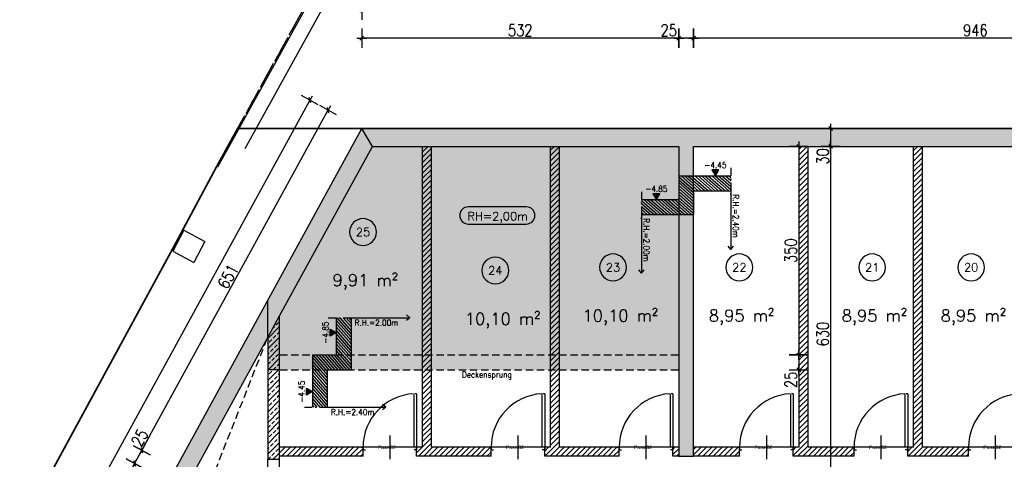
# Model space of a CAD drawing. Header units: centimetres. Extents: x -18458 to 60221, y -11985 to 33979.
# Tile 13 of 50: x 465 to 2118, y 3105 to 3843. Entities that reach past the tile are written whole.
import ezdxf
from ezdxf.enums import TextEntityAlignment as Align

# ---------------------------------------------------------------- set-up
doc = ezdxf.new("R2010")
doc.units = ezdxf.units.CM
doc.header["$LTSCALE"] = 50
doc.header["$MEASUREMENT"] = 0
doc.header["$PDMODE"] = 34
for name, pattern in [('AUSGEZOGEN', [0]), ('HIDDEN', [0.375, 0.25, -0.125]), ('STRICHPUNKT', [1, 0.5, -0.25, 0, -0.25])]:
    doc.linetypes.add(name, pattern=pattern)
for name, color, linetype in [('01_Bemassung', 150, 'Continuous'), ('01_Draufsicht', 251, 'Continuous'), ('01_Dünn', 4, 'Continuous'), ('01_Grundriss_verdeckt', 3, 'HIDDEN'), ('01_Mauern', 1, 'Continuous'), ('01_Mauern_Betonziegel', 147, 'Continuous'), ('01_Raumstempel', 2, 'Continuous'), ('01_Schlitze_Schächte', 52, 'Continuous'), ('01_Schnitte_Schalplan', 4, 'Continuous'), ('01_Schraff_Beton', 5, 'Continuous'), ('01_Schraff_Betonziegel', 125, 'Continuous'), ('01_Text', 2, 'Continuous'), ('01_Tueren', 7, 'Continuous'), ('01_unterzüge', 241, 'Continuous'), ('118_grenze neu', 7, 'Continuous'), ('S_Sezioni', 7, 'Continuous')]:
    doc.layers.add(name, color=color, linetype=linetype)
doc.layers.add('01_Grenzen', color=7, linetype='Continuous', true_color=0x3c64f6)
doc.styles.add('Romans', font='Romans.shx')
doc.styles.add('SIPLEX1', font='romans.shx', dxfattribs={"width": 0.8})
doc.dimstyles.new('BEM-50_grundrisse', dxfattribs={"dimscale": 1.6, "dimtxt": 12.5, "dimasz": 0.4, "dimexe": 0.1, "dimexo": 0.5, "dimgap": 2, "dimtad": 1, "dimdec": 0, "dimrnd": 0.5, "dimzin": 12, "dimdsep": 46, "dimtxsty": 'SIPLEX1', "dimblk": 'bempkt', "dimcen": -0.2, "dimdle": 0.05, "dimse1": 1, "dimse2": 1, "dimclrd": 256, "dimclre": 256, "dimclrt": 256, "dimazin": 0, "dimtfac": 1, "dimtdec": 0, "dimtmove": 0, "dimatfit": 2, "dimldrblk": 'BEMPU', "dimfxl": 0, "dimtvp": 1, "dimtolj": 1, "dimtzin": 0, "dimarcsym": 0})
doc.dimstyles.new('Block_bem', dxfattribs={"dimtxt": 6, "dimasz": 0.18, "dimexe": 0.18, "dimexo": 0.0625, "dimgap": 2, "dimtad": 0, "dimdec": 0, "dimzin": 0, "dimdsep": 46, "dimtxsty": 'Standard', "dimcen": 0, "dimse1": 1, "dimse2": 1, "dimsd1": 1, "dimsd2": 1, "dimadec": 0, "dimazin": 0, "dimtfac": 1, "dimtdec": 0, "dimtix": 1, "dimtofl": 0, "dimtmove": 0, "dimatfit": 3, "dimfxl": 0, "dimtolj": 1, "dimtzin": 0, "dimarcsym": 0})
pattern_1 = [(45, (20000, -20000), (-4.4194174, 4.4194174), [])]

# ---------------------------------------------------------------- blocks, each defined once
blk = doc.blocks.new('*D34')
at = {"layer": 'Defpoints', "color": 0}
for p in [(-86, 0), (-4, 0), (-86, -4)]:
    blk.add_point(p, dxfattribs=at)
at = {"layer": 'Defpoints', "color": 0, "insert": (-50, 0), "char_height": 6, "attachment_point": 5}
blk.add_mtext('\\A1;Pass 82', dxfattribs=at)
blk = doc.blocks.new('rs_Keller')
at = {"layer": '01_Text', "color": 0}
blk.add_arc((0, 35), 22.5, 180.191, 179.809, dxfattribs=at)
at = {"layer": '01_Text', "color": 4, "style": 'Romans'}
blk.add_attdef('NR', text='', height=14, dxfattribs=at).set_placement((0, 35), align=Align.MIDDLE_CENTER)
at = {"layer": '01_Text', "color": 0, "style": 'Romans', "flags": 2}
blk.add_attdef('Keller', (-51.2, -26), '', height=20, dxfattribs=at)
at = {"layer": '01_Text', "color": 0, "style": 'Romans'}
blk.add_attdef('Nettofläche', (-51.2, -56), '', height=20, dxfattribs=at)
blk = doc.blocks.new('bempkt')
at = {"layer": '01_Bemassung', "color": 0}
for p, q in [((12.5, 0), (-12.5, 0)), ((-4.95, -4.95), (4.95, 4.95)), ((0, -25), (0, 25))]:
    blk.add_line(p, q, dxfattribs=at)
blk = doc.blocks.new('*D246')
at = {"layer": '01_Bemassung', "lineweight": -2}
blk.add_line((2541.3, 3811.6), (1596.8, 3811.6), dxfattribs=at)
at = {"layer": 'Defpoints', "color": 0}
for p in [(1596.2, 3811.6), (1596.2, 3629.9), (2541.9, 3629.9)]:
    blk.add_point(p, dxfattribs=at)
at = {"layer": '01_Bemassung', "lineweight": -2, "xscale": 0.6400000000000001, "yscale": 0.6400000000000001, "zscale": 0.6400000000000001, "rotation": 180}
blk.add_blockref('bempkt', (1596.2, 3811.6), dxfattribs=at)
at = {"layer": '01_Bemassung', "lineweight": -2, "xscale": 0.6400000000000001, "yscale": 0.6400000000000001, "zscale": 0.6400000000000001}
blk.add_blockref('bempkt', (2541.9, 3811.6), dxfattribs=at)
at = {"layer": '01_Bemassung', "insert": (2069.1, 3824.8), "char_height": 20, "attachment_point": 5, "style": 'SIPLEX1'}
blk.add_mtext('\\A1;946', dxfattribs=at)
blk = doc.blocks.new('BEMPU')
at = {"layer": '01_Bemassung', "color": 4}
for p, q in [((5, 0), (-5, 0)), ((0, -25), (0, 25))]:
    blk.add_line(p, q, dxfattribs=at)
blk.add_circle((0, 0), 2.5, dxfattribs=at)
blk = doc.blocks.new('*D247')
at = {"layer": '01_Bemassung', "lineweight": -2}
for p, q in [((1571.2, 3811.6), (1538.3, 3811.6)), ((1595.6, 3811.6), (1571.8, 3811.6))]:
    blk.add_line(p, q, dxfattribs=at)
at = {"layer": 'Defpoints', "color": 0}
for p in [(1571.2, 3811.6), (1571.2, 3629.9), (1596.2, 3629.9)]:
    blk.add_point(p, dxfattribs=at)
at = {"layer": '01_Bemassung', "lineweight": -2, "xscale": 0.6400000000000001, "yscale": 0.6400000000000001, "zscale": 0.6400000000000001, "rotation": 180}
blk.add_blockref('bempkt', (1571.2, 3811.6), dxfattribs=at)
at = {"layer": '01_Bemassung', "lineweight": -2, "xscale": 0.6400000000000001, "yscale": 0.6400000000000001, "zscale": 0.6400000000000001}
blk.add_blockref('bempkt', (1596.2, 3811.6), dxfattribs=at)
at = {"layer": '01_Bemassung', "insert": (1554.4, 3824.8), "char_height": 20, "attachment_point": 5, "style": 'SIPLEX1'}
blk.add_mtext('\\A1;25', dxfattribs=at)
blk = doc.blocks.new('*D248')
at = {"layer": '01_Bemassung', "lineweight": -2}
blk.add_line((1570.6, 3811.6), (1039.8, 3811.6), dxfattribs=at)
at = {"layer": 'Defpoints', "color": 0}
for p in [(1039.1, 3811.6), (1039.1, 3659.9), (1571.2, 3629.9)]:
    blk.add_point(p, dxfattribs=at)
at = {"layer": '01_Bemassung', "lineweight": -2, "xscale": 0.6400000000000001, "yscale": 0.6400000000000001, "zscale": 0.6400000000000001, "rotation": 180}
blk.add_blockref('bempkt', (1039.1, 3811.6), dxfattribs=at)
at = {"layer": '01_Bemassung', "lineweight": -2, "xscale": 0.6400000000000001, "yscale": 0.6400000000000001, "zscale": 0.6400000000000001}
blk.add_blockref('bempkt', (1571.2, 3811.6), dxfattribs=at)
at = {"layer": '01_Bemassung', "insert": (1305.2, 3824.8), "char_height": 20, "attachment_point": 5, "style": 'SIPLEX1'}
blk.add_mtext('\\A1;532', dxfattribs=at)
blk = doc.blocks.new('*D250')
at = {"layer": '01_Bemassung', "lineweight": -2}
blk.add_line((7888.8, 3858.6), (1039.8, 3858.6), dxfattribs=at)
at = {"layer": 'Defpoints', "color": 0}
for p in [(1039.1, 3858.6), (1039.1, 3659.9), (7889.4, 2999.9)]:
    blk.add_point(p, dxfattribs=at)
at = {"layer": '01_Bemassung', "lineweight": -2, "xscale": 0.6400000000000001, "yscale": 0.6400000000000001, "zscale": 0.6400000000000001, "rotation": 180}
blk.add_blockref('bempkt', (1039.1, 3858.6), dxfattribs=at)
at = {"layer": '01_Bemassung', "lineweight": -2, "xscale": 0.6400000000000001, "yscale": 0.6400000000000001, "zscale": 0.6400000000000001}
blk.add_blockref('bempkt', (7889.4, 3858.6), dxfattribs=at)
at = {"layer": '01_Bemassung', "insert": (4464.3, 3871.8), "char_height": 20, "attachment_point": 5, "style": 'SIPLEX1'}
blk.add_mtext('\\A1;6851', dxfattribs=at)
blk = doc.blocks.new('*D251')
at = {"layer": '01_Bemassung', "lineweight": -2}
blk.add_line((8626.3, 3904.9), (1039.8, 3904.9), dxfattribs=at)
at = {"layer": 'Defpoints', "color": 0}
for p in [(1039.1, 3904.9), (1039.1, 3659.9), (8626.9, 2999.9)]:
    blk.add_point(p, dxfattribs=at)
at = {"layer": '01_Bemassung', "lineweight": -2, "xscale": 0.6400000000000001, "yscale": 0.6400000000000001, "zscale": 0.6400000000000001, "rotation": 180}
blk.add_blockref('bempkt', (1039.1, 3904.9), dxfattribs=at)
at = {"layer": '01_Bemassung', "lineweight": -2, "xscale": 0.6400000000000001, "yscale": 0.6400000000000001, "zscale": 0.6400000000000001}
blk.add_blockref('bempkt', (8626.9, 3904.9), dxfattribs=at)
at = {"layer": '01_Bemassung', "insert": (4833, 3918.1), "char_height": 20, "attachment_point": 5, "style": 'SIPLEX1'}
blk.add_mtext('\\A1;7588', dxfattribs=at)
blk = doc.blocks.new('*D259')
at = {"layer": '01_Bemassung', "lineweight": -2}
blk.add_line((584.1, 2963), (657.6, 3097.2), dxfattribs=at)
at = {"layer": 'Defpoints', "color": 0}
for p in [(657.9, 3097.8), (740.7, 3052.5), (666.6, 2917.2)]:
    blk.add_point(p, dxfattribs=at)
at = {"layer": '01_Bemassung', "lineweight": -2, "xscale": 0.6400000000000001, "yscale": 0.6400000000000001, "zscale": 0.6400000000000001}
for p, rotation in [((657.9, 3097.8), 61.2916145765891), ((583.8, 2962.5), 241.2916145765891)]:
    blk.add_blockref('bempkt', p, dxfattribs=dict(at, rotation=rotation))
at = {"layer": '01_Bemassung', "insert": (609.3, 3036.5), "char_height": 20, "attachment_point": 5, "rotation": 61.2916, "style": 'SIPLEX1'}
blk.add_mtext('\\A1;155', dxfattribs=at)
blk = doc.blocks.new('*D260')
at = {"layer": '01_Bemassung', "lineweight": -2}
for p, q in [((669.9, 3119.7), (685.8, 3148.6)), ((658.2, 3098.4), (669.6, 3119.2))]:
    blk.add_line(p, q, dxfattribs=at)
at = {"layer": 'Defpoints', "color": 0}
for p in [(669.9, 3119.7), (752.7, 3074.4), (740.7, 3052.5)]:
    blk.add_point(p, dxfattribs=at)
at = {"layer": '01_Bemassung', "lineweight": -2, "xscale": 0.6400000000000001, "yscale": 0.6400000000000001, "zscale": 0.6400000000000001}
for p, rotation in [((669.9, 3119.7), 61.2916145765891), ((657.9, 3097.8), 241.2916145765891)]:
    blk.add_blockref('bempkt', p, dxfattribs=dict(at, rotation=rotation))
at = {"layer": '01_Bemassung', "insert": (666.4, 3140.8), "char_height": 20, "attachment_point": 5, "rotation": 61.2916, "style": 'SIPLEX1'}
blk.add_mtext('\\A1;25', dxfattribs=at)
blk = doc.blocks.new('*D261')
at = {"layer": '01_Bemassung', "lineweight": -2}
blk.add_line((670.2, 3120.3), (982.4, 3690.2), dxfattribs=at)
at = {"layer": 'Defpoints', "color": 0}
for p in [(982.7, 3690.8), (1039.1, 3659.9), (752.7, 3074.4)]:
    blk.add_point(p, dxfattribs=at)
at = {"layer": '01_Bemassung', "lineweight": -2, "xscale": 0.6400000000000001, "yscale": 0.6400000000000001, "zscale": 0.6400000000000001}
for p, rotation in [((982.7, 3690.8), 61.2916145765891), ((669.9, 3119.7), 241.2916145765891)]:
    blk.add_blockref('bempkt', p, dxfattribs=dict(at, rotation=rotation))
at = {"layer": '01_Bemassung', "insert": (814.7, 3411.6), "char_height": 20, "attachment_point": 5, "rotation": 61.2916, "style": 'SIPLEX1'}
blk.add_mtext('\\A1;651', dxfattribs=at)
blk = doc.blocks.new('*D262')
at = {"layer": '01_Bemassung', "lineweight": -2}
blk.add_line((-524.6, 1011.2), (951.8, 3707), dxfattribs=at)
at = {"layer": 'Defpoints', "color": 0}
for p in [(952.1, 3707.5), (1039.1, 3659.9), (-437.9, 963)]:
    blk.add_point(p, dxfattribs=at)
at = {"layer": '01_Bemassung', "lineweight": -2, "xscale": 0.6400000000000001, "yscale": 0.6400000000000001, "zscale": 0.6400000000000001}
for p, rotation in [((952.1, 3707.5), 61.2916145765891), ((-524.9, 1010.6), 241.2916145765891)]:
    blk.add_blockref('bempkt', p, dxfattribs=dict(at, rotation=rotation))
at = {"layer": '01_Bemassung', "insert": (202, 2365.4), "char_height": 20, "attachment_point": 5, "rotation": 61.2916, "style": 'SIPLEX1'}
blk.add_mtext('\\A1;3075', dxfattribs=at)
blk = doc.blocks.new('*D632')
at = {"layer": '01_Bemassung', "lineweight": -2}
for p, q in [((1826.1, 3659.2), (1826.1, 3630.5)), ((1826.1, 3629.9), (1826.1, 3596.9))]:
    blk.add_line(p, q, dxfattribs=at)
at = {"layer": 'Defpoints', "color": 0}
for p in [(1026.9, 3659.9), (1584, 3629.9), (1826.1, 3629.9)]:
    blk.add_point(p, dxfattribs=at)
at = {"layer": '01_Bemassung', "lineweight": -2, "xscale": 0.6400000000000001, "yscale": 0.6400000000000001, "zscale": 0.6400000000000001}
for p, rotation in [((1826.1, 3659.9), 90), ((1826.1, 3629.9), 270)]:
    blk.add_blockref('bempkt', p, dxfattribs=dict(at, rotation=rotation))
at = {"layer": '01_Bemassung', "insert": (1812.9, 3613.1), "char_height": 20, "attachment_point": 5, "rotation": 90, "style": 'SIPLEX1'}
blk.add_mtext('\\A1;30', dxfattribs=at)
blk = doc.blocks.new('*D633')
at = {"layer": '01_Bemassung', "lineweight": -2}
blk.add_line((1826.1, 3629.2), (1826.1, 3000.5), dxfattribs=at)
at = {"layer": 'Defpoints', "color": 0}
for p in [(1584, 3629.9), (1793.4, 2999.9), (1826.1, 2999.9)]:
    blk.add_point(p, dxfattribs=at)
at = {"layer": '01_Bemassung', "lineweight": -2, "xscale": 0.6400000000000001, "yscale": 0.6400000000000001, "zscale": 0.6400000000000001}
for p, rotation in [((1826.1, 3629.9), 90), ((1826.1, 2999.9), 270)]:
    blk.add_blockref('bempkt', p, dxfattribs=dict(at, rotation=rotation))
at = {"layer": '01_Bemassung', "insert": (1812.9, 3314.9), "char_height": 20, "attachment_point": 5, "rotation": 90, "style": 'SIPLEX1'}
blk.add_mtext('\\A1;630', dxfattribs=at)
blk = doc.blocks.new('*D649')
at = {"layer": '01_Bemassung', "lineweight": -2}
blk.add_line((1772.7, 3629.2), (1772.7, 3280.5), dxfattribs=at)
at = {"layer": 'Defpoints', "color": 0}
for p in [(1056.9, 3629.9), (1571.2, 3279.9), (1772.7, 3279.9)]:
    blk.add_point(p, dxfattribs=at)
at = {"layer": '01_Bemassung', "lineweight": -2, "xscale": 0.6400000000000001, "yscale": 0.6400000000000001, "zscale": 0.6400000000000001}
for p, rotation in [((1772.7, 3629.9), 90), ((1772.7, 3279.9), 270)]:
    blk.add_blockref('bempkt', p, dxfattribs=dict(at, rotation=rotation))
at = {"layer": '01_Bemassung', "insert": (1759.5, 3454.9), "char_height": 20, "attachment_point": 5, "rotation": 90, "style": 'SIPLEX1'}
blk.add_mtext('\\A1;350', dxfattribs=at)
blk = doc.blocks.new('*D650')
at = {"layer": '01_Bemassung', "lineweight": -2}
for p, q in [((1772.7, 3279.2), (1772.7, 3255.5)), ((1772.7, 3254.9), (1772.7, 3221.9))]:
    blk.add_line(p, q, dxfattribs=at)
at = {"layer": 'Defpoints', "color": 0}
for p in [(1571.2, 3279.9), (1571.2, 3254.9), (1772.7, 3254.9)]:
    blk.add_point(p, dxfattribs=at)
at = {"layer": '01_Bemassung', "lineweight": -2, "xscale": 0.6400000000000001, "yscale": 0.6400000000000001, "zscale": 0.6400000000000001}
for p, rotation in [((1772.7, 3279.9), 90), ((1772.7, 3254.9), 270)]:
    blk.add_blockref('bempkt', p, dxfattribs=dict(at, rotation=rotation))
at = {"layer": '01_Bemassung', "insert": (1759.5, 3238.1), "char_height": 20, "attachment_point": 5, "rotation": 90, "style": 'SIPLEX1'}
blk.add_mtext('\\A1;25', dxfattribs=at)
blk = doc.blocks.new('ar015')
at = {"layer": '01_Text', "color": 0, "flags": 128}
blk.add_lwpolyline([(-49.4, -1.9), (48, -1.9, 1), (48, 26.9), (-49.4, 26.9, 1)], format="xyb", close=True, dxfattribs=at)
at = {"layer": '01_Text', "color": 1, "style": 'Romans'}
blk.add_attdef('Raumhöhe', text='', height=14, dxfattribs=at).set_placement((0, 0), align=Align.BOTTOM_CENTER)
blk = doc.blocks.new('*U33')
at = {"layer": '01_Tueren', "color": 0}
for p, q in [((0, 89.9), (-3, 89.9)), ((-45, 20), (-45, -20)), ((-93, 0), (-90, 0)), ((-90, 0), (-90, -4)), ((3, 0), (0, 0)), ((0, 0), (0, -4)), ((-90, -4), (-86, -4)), ((0, -4), (-4, -4))]:
    blk.add_line(p, q, dxfattribs=at)
blk.add_lwpolyline([(0, 89.9), (0, 0), (-4, 0), (-4, 88.8)], dxfattribs=at)
blk.add_arc((0, 0), 90, 93.1819, 180, dxfattribs=at)
at = {"layer": 'Defpoints', "color": 91}
blk.add_line((0, 0), (-90, 0), dxfattribs=at)
dim = blk.add_linear_dim(base=(-86, 0), p1=(-4, 0), p2=(-86, -4), angle=180, text='Pass <>', dimstyle='Block_bem', dxfattribs=at)
dim.commit()
dim.dimension.update_dxf_attribs({"geometry": '*D34', "text_midpoint": (-50, 0), "dimtype": 160})

msp = doc.modelspace()

# ---------------------------------------------------------------- hatches: boundary and pattern name
at = {"layer": '01_Raumstempel'}
for points in [[(1627, 3590.6), (1632.8, 3580.6), (1638.6, 3590.6)], [(1527.9, 3550.6), (1533.7, 3540.6), (1539.5, 3550.6)], [(986.2, 3323.1), (996.2, 3317.4), (986.2, 3311.6)], [(946.2, 3224.1), (956.2, 3218.3), (946.2, 3212.5)]]:
    msp.add_hatch(color=256, dxfattribs=at).paths.add_polyline_path(points)
at = {"layer": '01_Schnitte_Schalplan'}
h = msp.add_hatch(dxfattribs=at)
h.set_pattern_fill('ANSI31', color=253, scale=30, angle=-86.0064, style=0)
h.set_pattern_definition([(318.993626, (-19761.172, 10340.028), (2.4605362, 2.8298872), [])])
h.paths.add_polyline_path([(1658.7, 3555.6), (1596.2, 3555.6), (1596.2, 3515.6), (1508.7, 3515.6), (1508.7, 3540.6), (1571.2, 3540.6), (1571.2, 3580.6), (1658.7, 3580.6)])
h = msp.add_hatch(dxfattribs=at)
h.set_pattern_fill('ANSI31', color=253, scale=30, angle=3.9936, style=0)
h.set_pattern_definition([(311.006374, (-5803.22, 24612.247), (-2.8298872, -2.4605362), [])])
h.paths.add_polyline_path([(981.2, 3192.4), (981.2, 3254.9), (1021.2, 3254.9), (1021.2, 3342.4), (996.2, 3342.4), (996.2, 3279.9), (956.2, 3279.9), (956.2, 3192.4)])
at = {"layer": '01_Schraff_Beton'}
h = msp.add_hatch(dxfattribs=at)
h.set_pattern_fill('ANSI33', color=256, scale=50, style=0)
h.set_pattern_definition([(286.2916, (1816.673, 2258.775), (11.99808, 3.50658), []), (286.2916, (1812.427, 2251.023), (11.99808, 3.50658), [6.25, -3.125])])
h.paths.add_polyline_path([(-286.1, 879.8), (-284.1, 912.9), (-397.2, 974.9), (-266.5, 1213.5), (-232.8, 1275), (-157.2, 1413), (2088.1, 183.3), (2275.6, 525.7), (2284.4, 520.9), (2294, 538.4), (2285.2, 543.2), (2353.3, 667.6), (2364.3, 667.6), (2364.3, 687.6), (2346.7, 697.2), (2082.5, 214.8), (1837, 349.3), (2101.1, 831.7), (2083.6, 841.3), (1819.4, 358.9), (1573.8, 493.4), (1838, 975.8), (1820.5, 985.4), (1556.3, 503), (1308.5, 638.7), (1548.7, 1077.3), (1559.7, 1071.3), (1583.7, 1115.1), (1539.8, 1139.1), (1515.8, 1095.3), (1526.8, 1089.3), (1286.6, 650.7), (1016.9, 798.4), (1281.1, 1280.8), (1263.5, 1290.4), (999.3, 808.1), (729.6, 955.8), (969.8, 1394.3), (980.8, 1388.3), (1004.8, 1432.1), (960.9, 1456.2), (936.9, 1412.3), (947.9, 1406.3), (707.7, 967.8), (443.5, 1112.5), (707.7, 1594.9), (690.2, 1604.5), (426, 1122.1), (168.3, 1263.2), (432.5, 1745.6), (410.6, 1757.6), (146.4, 1275.2), (-145.2, 1434.9), (740.7, 3052.5), (872.2, 2980.4), (786.1, 2823.2), (946.2, 2735.5), (691.6, 2270.7), (713.5, 2258.7), (968.1, 2723.5), (1221.2, 2584.9), (966.6, 2120.1), (988.5, 2108), (1243.1, 2572.9), (1507.5, 2428.1), (1320.2, 2086), (1313.6, 2089.6), (1246.3, 1966.9), (1281.4, 1947.6), (1348.7, 2070.4), (1342.1, 2074), (1529.4, 2416.1), (1799.1, 2268.4), (1544.5, 1803.5), (1562.1, 1793.9), (1816.7, 2258.8), (2086.4, 2111.1), (1889.4, 1751.5), (1885, 1753.9), (1827.4, 1648.6), (1858.1, 1631.8), (1915.7, 1737.1), (1911.4, 1739.5), (2108.3, 2099.1), (2356.1, 1963.4), (2101.5, 1498.5), (2119, 1488.9), (2373.6, 1953.8), (2531.9, 1867.1), (2531.9, 1829.9), (2599.8, 1829.9), (2619.2, 1819.3), (2364.6, 1354.4), (2500.7, 1279.9), (2505.8, 1299.9), (2391.8, 1362.3), (2647.8, 1829.9), (2597.4, 1859.9), (2597.1, 1859.9), (815.7, 2835.5), (901.2, 2991.7), (901.2, 3014.9), (881.2, 3014.9), (881.2, 3004), (752.7, 3074.4), (881.2, 3309.1), (901.2, 3345.6), (1056.9, 3629.9), (1039.1, 3659.9), (-437.9, 963)])
h = msp.add_hatch(dxfattribs=at)
h.set_pattern_fill('ANSI33', color=256, scale=50, style=0)
h.paths.add_polyline_path([(3116.9, 3307.4), (2566.9, 3307.4), (2566.9, 3629.9), (2566.9, 3659.9), (1039.1, 3659.9), (1056.9, 3629.9), (1571.2, 3629.9), (1571.2, 3109.9), (1596.2, 3109.9), (1596.2, 3629.9), (2541.9, 3629.9), (2541.9, 2969.9), (3086.9, 2969.9), (3086.9, 2489.9), (2641.9, 2489.9), (2641.9, 2824.9), (2611.9, 2824.9), (2611.9, 2489.9), (2486.9, 2489.9), (2486.9, 2057), (2595.8, 1997.4), (3116.9, 1997.4), (3116.9, 2022.4), (2602.2, 2022.4), (2511.9, 2071.8), (2511.9, 2459.9), (3116.9, 2459.9), (3116.9, 2804.9), (3101.9, 2804.9), (3101.9, 2824.9), (3116.9, 2824.9), (3116.9, 2999.9), (2566.9, 2999.9), (2566.9, 3287.4), (3116.9, 3287.4)])
h = msp.add_hatch(dxfattribs=at)
h.set_pattern_fill('ANSI33', color=256, scale=50, style=0)
h.set_pattern_definition([(45, (20000, -20000), (-8.838835, 8.838835), []), (45, (20008.839, -20000), (-8.838835, 8.838835), [6.25, -3.125])])
h.paths.add_polyline_path([(901.2, 3345.6), (881.2, 3309.1), (881.2, 3104.9), (901.2, 3104.9)])
at = {"layer": '01_Schraff_Betonziegel'}
h = msp.add_hatch(dxfattribs=at)
h.set_pattern_fill('ANSI31', color=256, scale=50, style=0)
h.set_pattern_definition(pattern_1)
h.paths.add_polyline_path([(1256.2, 3124.9), (1156.2, 3124.9), (1156.2, 3629.9), (1141.2, 3629.9), (1141.2, 3124.9), (1131.2, 3124.9), (1131.2, 3109.9), (1256.2, 3109.9)])
h = msp.add_hatch(dxfattribs=at)
h.set_pattern_fill('ANSI31', color=256, scale=50, style=0)
h.set_pattern_definition(pattern_1)
h.paths.add_polyline_path([(1471.2, 3124.9), (1371.2, 3124.9), (1371.2, 3629.9), (1356.2, 3629.9), (1356.2, 3124.9), (1346.2, 3124.9), (1346.2, 3109.9), (1471.2, 3109.9)])
h = msp.add_hatch(dxfattribs=at)
h.set_pattern_fill('ANSI31', color=256, scale=50, style=0)
h.set_pattern_definition(pattern_1)
h.paths.add_polyline_path([(1788.3, 3629.9), (1773.3, 3629.9), (1773.3, 3124.9), (1763.3, 3124.9), (1763.3, 3109.9), (1865.5, 3109.9), (1865.5, 3124.9), (1788.3, 3124.9)])
h = msp.add_hatch(dxfattribs=at)
h.set_pattern_fill('ANSI31', color=256, scale=50, style=0)
h.set_pattern_definition(pattern_1)
h.paths.add_polyline_path([(2057.6, 3124.9), (1980.5, 3124.9), (1980.5, 3629.9), (1965.5, 3629.9), (1965.5, 3124.9), (1955.5, 3124.9), (1955.5, 3109.9), (2057.6, 3109.9)])
h = msp.add_hatch(dxfattribs=at)
h.set_pattern_fill('ANSI31', color=256, scale=50, style=0)
h.set_pattern_definition(pattern_1)
h.paths.add_polyline_path([(1041.2, 3124.9), (901.2, 3124.9), (901.2, 3109.9), (1041.2, 3109.9)])
h = msp.add_hatch(dxfattribs=at)
h.set_pattern_fill('ANSI31', color=256, scale=50, style=0)
h.set_pattern_definition(pattern_1)
h.paths.add_polyline_path([(1571.2, 3124.9), (1561.2, 3124.9), (1561.2, 3109.9), (1571.2, 3109.9)])
h = msp.add_hatch(dxfattribs=at)
h.set_pattern_fill('ANSI31', color=256, scale=50, style=0)
h.set_pattern_definition(pattern_1)
h.paths.add_polyline_path([(1673.3, 3124.9), (1596.2, 3124.9), (1596.2, 3109.9), (1673.3, 3109.9)])

# ---------------------------------------------------------------- linework, layer by layer
at = {"layer": '01_Draufsicht'}
for p, q in [((881.2, 3014.9), (881.2, 3104.9)), ((901.2, 3014.9), (901.2, 3104.9))]:
    msp.add_line(p, q, dxfattribs=at)
at = {"layer": '01_Dünn'}
for p, q in [((1147.6, 4229.5), (797.1, 3594.9)), ((1169.5, 4217.4), (842.7, 3625.7)), ((740.7, 3489.4), (721.8, 3454.2)), ((740.7, 3489.4), (775.9, 3470.6)), ((775.9, 3470.6), (757.1, 3435.3)), ((721.8, 3454.2), (757.1, 3435.3))]:
    msp.add_line(p, q, dxfattribs=at)
at = {"layer": '01_Grenzen', "linetype": 'STRICHPUNKT'}
for p in [(796.4, 3597.7), (830.7, 3659.9)]:
    msp.add_line(p, (1146.7, 4232.4), dxfattribs=at)
at = {"layer": '01_Grenzen', "linetype": 'STRICHPUNKT', "const_width": 3}
msp.add_lwpolyline([(8825.3, 4800.9), (8046.5, 4626.1), (7291.1, 4447.8), (6752.6, 4129.5), (6497.6, 4065.4), (5921.8, 3980.5), (5927.6, 3659.9), (830.7, 3659.9), (796.4, 3597.7), (721.1, 3457), (413.7, 2891.3), (-656, 944.6), (-1092.3, 177), (509.1, 107.3), (3605.6, -49.4), (6371.7, -219.6), (7220.6, -259.4), (8865.8, -368.2), (8841.7, 1305.7), (8834.5, 3007.4), (8830.4, 3481.3), (8821.5, 4491.8), (8825.3, 4800.9)], dxfattribs=at)
at = {"layer": '01_Grundriss_verdeckt'}
for p, q in [((901.8, 3279.9), (1571.2, 3279.9)), ((901.8, 3254.9), (1571.2, 3254.9))]:
    msp.add_line(p, q, dxfattribs=at)
at = {"layer": '01_Mauern'}
for p in [(-437.9, 963), (5127.6, 3659.9)]:
    msp.add_line(p, (1039.1, 3659.9), dxfattribs=at)
msp.add_lwpolyline([(2597.1, 1859.9), (815.7, 2835.5), (901.2, 2991.7), (901.2, 3014.9), (881.2, 3014.9), (881.2, 3004), (752.7, 3074.4), (881.2, 3309.1), (881.2, 3104.9), (901.2, 3104.9), (901.2, 3345.6), (1056.9, 3629.9), (1571.2, 3629.9), (1571.2, 3109.9), (1596.2, 3109.9), (1596.2, 3629.9), (2541.9, 3629.9)], dxfattribs=at)
at = {"layer": '01_Mauern_Betonziegel'}
for p, q in [((1141.2, 3124.9), (1141.2, 3629.9)), ((1156.2, 3124.9), (1156.2, 3629.9)), ((1356.2, 3124.9), (1356.2, 3629.9)), ((1371.2, 3124.9), (1371.2, 3629.9)), ((1773.3, 3124.9), (1773.3, 3629.9)), ((1788.3, 3124.9), (1788.3, 3629.9)), ((1965.5, 3124.9), (1965.5, 3629.9)), ((1980.5, 3124.9), (1980.5, 3629.9)), ((1041.2, 3124.9), (901.2, 3124.9)), ((1041.2, 3109.9), (1041.2, 3124.9)), ((1141.2, 3124.9), (1131.2, 3124.9)), ((1131.2, 3109.9), (1131.2, 3124.9)), ((1256.2, 3124.9), (1156.2, 3124.9)), ((1256.2, 3109.9), (1256.2, 3124.9)), ((1346.2, 3109.9), (1346.2, 3124.9)), ((1356.2, 3124.9), (1346.2, 3124.9)), ((1471.2, 3124.9), (1371.2, 3124.9)), ((1471.2, 3109.9), (1471.2, 3124.9)), ((1571.2, 3124.9), (1561.2, 3124.9)), ((1561.2, 3109.9), (1561.2, 3124.9)), ((1673.3, 3124.9), (1596.2, 3124.9)), ((1673.3, 3109.9), (1673.3, 3124.9)), ((1773.3, 3124.9), (1763.3, 3124.9)), ((1763.3, 3109.9), (1763.3, 3124.9)), ((1865.5, 3124.9), (1788.3, 3124.9)), ((1865.5, 3109.9), (1865.5, 3124.9)), ((1965.5, 3124.9), (1955.5, 3124.9)), ((1955.5, 3109.9), (1955.5, 3124.9)), ((2057.6, 3124.9), (1980.5, 3124.9)), ((2057.6, 3109.9), (2057.6, 3124.9)), ((1041.2, 3109.9), (901.2, 3109.9)), ((1256.2, 3109.9), (1131.2, 3109.9)), ((1471.2, 3109.9), (1346.2, 3109.9)), ((1571.2, 3109.9), (1561.2, 3109.9)), ((1673.3, 3109.9), (1596.2, 3109.9)), ((1865.5, 3109.9), (1763.3, 3109.9)), ((2057.6, 3109.9), (1955.5, 3109.9))]:
    msp.add_line(p, q, dxfattribs=at)
at = {"layer": '01_Raumstempel'}
for p, q in [((1658.7, 3555.6), (1658.7, 3457)), ((1508.7, 3515.6), (1508.7, 3417)), ((1658.7, 3457), (1654.1, 3462.7)), ((1658.7, 3457), (1663.3, 3462.7)), ((1508.7, 3417), (1504.1, 3422.7)), ((1508.7, 3417), (1513.3, 3422.7)), ((1021.2, 3342.4), (1119.8, 3342.4)), ((1119.8, 3342.4), (1114.1, 3347)), ((1119.8, 3342.4), (1114.1, 3337.8)), ((981.2, 3192.4), (1079.8, 3192.4)), ((1079.8, 3192.4), (1074.1, 3197)), ((1079.8, 3192.4), (1074.1, 3187.8))]:
    msp.add_line(p, q, dxfattribs=at)
for points in [[(1627, 3590.6), (1632.8, 3580.6), (1638.6, 3590.6)], [(1527.9, 3550.6), (1533.7, 3540.6), (1539.5, 3550.6)], [(986.2, 3323.1), (996.2, 3317.4), (986.2, 3311.6)], [(946.2, 3224.1), (956.2, 3218.3), (946.2, 3212.5)]]:
    msp.add_lwpolyline(points, close=True, dxfattribs=at)
at = {"layer": '01_Schlitze_Schächte', "linetype": 'HIDDEN'}
msp.add_line((793.4, 3086.3), (881.2, 3309.1), dxfattribs=at)
at = {"layer": '01_Schnitte_Schalplan'}
for p, q in [((1571.2, 3580.6), (1658.7, 3580.6)), ((1571.2, 3580.6), (1571.2, 3540.6)), ((1596.2, 3555.6), (1658.7, 3555.6)), ((1596.2, 3555.6), (1596.2, 3515.6)), ((1508.7, 3540.6), (1571.2, 3540.6)), ((1508.7, 3515.6), (1571.2, 3515.6)), ((1571.2, 3515.6), (1596.2, 3515.6)), ((996.2, 3342.4), (996.2, 3279.9)), ((1021.2, 3342.4), (1021.2, 3279.9)), ((956.2, 3279.9), (956.2, 3192.4)), ((956.2, 3279.9), (996.2, 3279.9)), ((1021.2, 3279.9), (1021.2, 3254.9)), ((981.2, 3254.9), (981.2, 3192.4)), ((981.2, 3254.9), (1021.2, 3254.9))]:
    msp.add_line(p, q, dxfattribs=at)
at = {"layer": '01_Schraff_Beton'}
for p, q in [((1056.9, 3629.9), (1039.1, 3659.9)), ((881.2, 3309.1), (901.2, 3345.6))]:
    msp.add_line(p, q, dxfattribs=at)
at = {"layer": '01_Text', "linetype": 'STRICHPUNKT', "ltscale": 0.5}
for p, q in [((1658.7, 3593.8), (1658.7, 3532.1)), ((1508.7, 3553.8), (1508.7, 3492.1)), ((983, 3342.4), (1044.7, 3342.4)), ((943, 3192.4), (1004.7, 3192.4))]:
    msp.add_line(p, q, dxfattribs=at)
at = {"layer": '01_unterzüge'}
for p, q in [((881.2, 3309.1), (881.2, 3371.5)), ((901.8, 3254.9), (881.2, 3254.9))]:
    msp.add_line(p, q, dxfattribs=at)
for points in [[(881.2, 3254.9), (881.2, 3371.5), (1596.2, 3254.9), (1039.1, 3659.9)], [(1596.2, 3254.9), (1596.2, 3659.9), (1039.1, 3659.9)]]:
    msp.add_solid(points, dxfattribs=at)
at = {"layer": '118_grenze neu', "color": 204, "linetype": 'AUSGEZOGEN'}
msp.add_line((721.1, 3457), (796.4, 3597.7), dxfattribs=at)
at = {"layer": 'S_Sezioni'}
for p, q in [((1508.7, 3553.8), (1508.7, 3540.6)), ((983, 3342.4), (996.2, 3342.4))]:
    msp.add_line(p, q, dxfattribs=at)

# ---------------------------------------------------------------- block references
at = {"layer": '01_Text'}
ref = msp.add_blockref('ar015', (1267.3, 3501.6), dxfattribs=at)
ref.add_attrib('Raumhöhe', 'RH=2,00m', dxfattribs={"color": 4, "height": 14, "style": 'Romans'}).set_placement((1267.3, 3501.6), align=Align.BOTTOM_CENTER)
ref = msp.add_blockref('rs_Keller', (1041.3, 3451.2), dxfattribs=at)
ref.add_attrib('NR', '25', dxfattribs={"color": 4, "height": 14, "rotation": 360, "style": 'Romans'}).set_placement((1041.3, 3486.2), align=Align.MIDDLE_CENTER)
ref.add_attrib('Nettofläche', '9,91 m²', (990.1, 3395.3), dxfattribs={"color": 0, "height": 20, "rotation": 360, "style": 'Romans'})
ref = msp.add_blockref('rs_Keller', (1263.3, 3386.7), dxfattribs=at)
ref.add_attrib('NR', '24', dxfattribs={"color": 4, "height": 14, "rotation": 360, "style": 'Romans'}).set_placement((1263.3, 3421.7), align=Align.MIDDLE_CENTER)
ref.add_attrib('Nettofläche', '10,10 m²', (1212.1, 3330.7), dxfattribs={"color": 0, "height": 20, "rotation": 360, "style": 'Romans'})
ref = msp.add_blockref('rs_Keller', (1460.9, 3391.9), dxfattribs=at)
ref.add_attrib('NR', '23', dxfattribs={"color": 4, "height": 14, "rotation": 360, "style": 'Romans'}).set_placement((1460.9, 3426.9), align=Align.MIDDLE_CENTER)
ref.add_attrib('Nettofläche', '10,10 m²', (1409.7, 3335.9), dxfattribs={"color": 0, "height": 20, "rotation": 360, "style": 'Romans'})
ref = msp.add_blockref('rs_Keller', (1672.9, 3391.9), dxfattribs=at)
ref.add_attrib('NR', '22', dxfattribs={"color": 4, "height": 14, "rotation": 360, "style": 'Romans'}).set_placement((1672.9, 3426.9), align=Align.MIDDLE_CENTER)
ref.add_attrib('Nettofläche', '8,95 m²', (1621.7, 3335.9), dxfattribs={"color": 0, "height": 20, "rotation": 360, "style": 'Romans'})
ref = msp.add_blockref('rs_Keller', (1895.9, 3391.9), dxfattribs=at)
ref.add_attrib('NR', '21', dxfattribs={"color": 4, "height": 14, "rotation": 360, "style": 'Romans'}).set_placement((1895.9, 3426.9), align=Align.MIDDLE_CENTER)
ref.add_attrib('Nettofläche', '8,95 m²', (1844.7, 3335.9), dxfattribs={"color": 0, "height": 20, "rotation": 360, "style": 'Romans'})
ref = msp.add_blockref('rs_Keller', (2062, 3391.9), dxfattribs=at)
ref.add_attrib('NR', '20', dxfattribs={"color": 4, "height": 14, "rotation": 360, "style": 'Romans'}).set_placement((2062, 3426.9), align=Align.MIDDLE_CENTER)
ref.add_attrib('Nettofläche', '8,95 m²', (2010.8, 3335.9), dxfattribs={"color": 0, "height": 20, "rotation": 360, "style": 'Romans'})
at = {"layer": '01_Tueren'}
for p in [(1131.2, 3124.9), (1346.2, 3124.9), (1561.2, 3124.9), (1763.3, 3124.9), (1955.5, 3124.9), (2147.6, 3124.9)]:
    msp.add_blockref('*U33', p, dxfattribs=at)

# ---------------------------------------------------------------- texts
at = {"layer": '01_Raumstempel', "style": 'SIPLEX1', "width": 0.9}
for s, rotation, p in [('-4.45', 360, (1632.8, 3590.6)), ('-4.85', 360, (1533.7, 3550.6)), ('-4.85', 90, (986.2, 3317.4)), ('-4.45', 90, (946.2, 3218.3))]:
    msp.add_text(s, height=10, rotation=rotation, dxfattribs=at).set_placement(p, align=Align.BOTTOM_CENTER)
for s, p in [('R.H.=2.40m', (1662, 3549.5)), ('R.H.=2.00m', (1512, 3509.5))]:
    msp.add_text(s, height=10, rotation=270, dxfattribs=at).set_placement(p)
for s, p in [('R.H.=2.00m', (1027.3, 3329.1)), ('R.H.=2.40m', (987.3, 3179.1))]:
    msp.add_text(s, height=10, dxfattribs=at).set_placement(p)
at = {"layer": '01_Text', "style": 'SIPLEX1', "width": 0.9}
msp.add_text('Deckensprung', height=10, dxfattribs=at).set_placement((1207.4, 3241.9))

# ---------------------------------------------------------------- dimensions: what is measured, and where the dimension line sits
at = {"layer": '01_Bemassung'}
for base, p1, p2, picture, middle in [((1039.1, 3904.9), (8626.9, 2999.9), (1039.1, 3659.9), '*D251', (4833, 3918.1)), ((1039.1, 3858.6), (7889.4, 2999.9), (1039.1, 3659.9), '*D250', (4464.3, 3871.8)), ((1039.1, 3811.6), (1571.2, 3629.9), (1039.1, 3659.9), '*D248', (1305.2, 3824.8)), ((1571.2, 3811.6), (1596.2, 3629.9), (1571.2, 3629.9), '*D247', (1554.4, 3824.8)), ((1596.2, 3811.6), (2541.9, 3629.9), (1596.2, 3629.9), '*D246', (2069.1, 3824.8))]:
    dim = msp.add_linear_dim(base=base, p1=p1, p2=p2, dimstyle='BEM-50_grundrisse', dxfattribs=at)
    dim.commit()
    dim.dimension.update_dxf_attribs({"geometry": picture, "text_midpoint": middle})
for base, p1, p2, angle, picture, middle in [((952.1, 3707.5), (-437.9, 963), (1039.1, 3659.9), 61.2916, '*D262', (202, 2365.4)), ((982.7, 3690.8), (752.7, 3074.4), (1039.1, 3659.9), 61.2916, '*D261', (814.7, 3411.6)), ((1826.1, 3629.9), (1026.9, 3659.9), (1584, 3629.9), 90, '*D632', (1812.9, 3613.1)), ((1772.7, 3279.9), (1056.9, 3629.9), (1571.2, 3279.9), 90, '*D649', (1759.5, 3454.9)), ((1826.1, 2999.9), (1584, 3629.9), (1793.4, 2999.9), 90, '*D633', (1812.9, 3314.9)), ((1772.7, 3254.9), (1571.2, 3279.9), (1571.2, 3254.9), 90, '*D650', (1759.5, 3238.1)), ((669.9, 3119.7), (740.7, 3052.5), (752.7, 3074.4), 61.2916, '*D260', (666.4, 3140.8)), ((657.9, 3097.8), (666.6, 2917.2), (740.7, 3052.5), 61.2916, '*D259', (609.3, 3036.5))]:
    dim = msp.add_linear_dim(base=base, p1=p1, p2=p2, angle=angle, dimstyle='BEM-50_grundrisse', dxfattribs=at)
    dim.commit()
    dim.dimension.update_dxf_attribs({"geometry": picture, "text_midpoint": middle})

doc.saveas('drawing.dxf')
